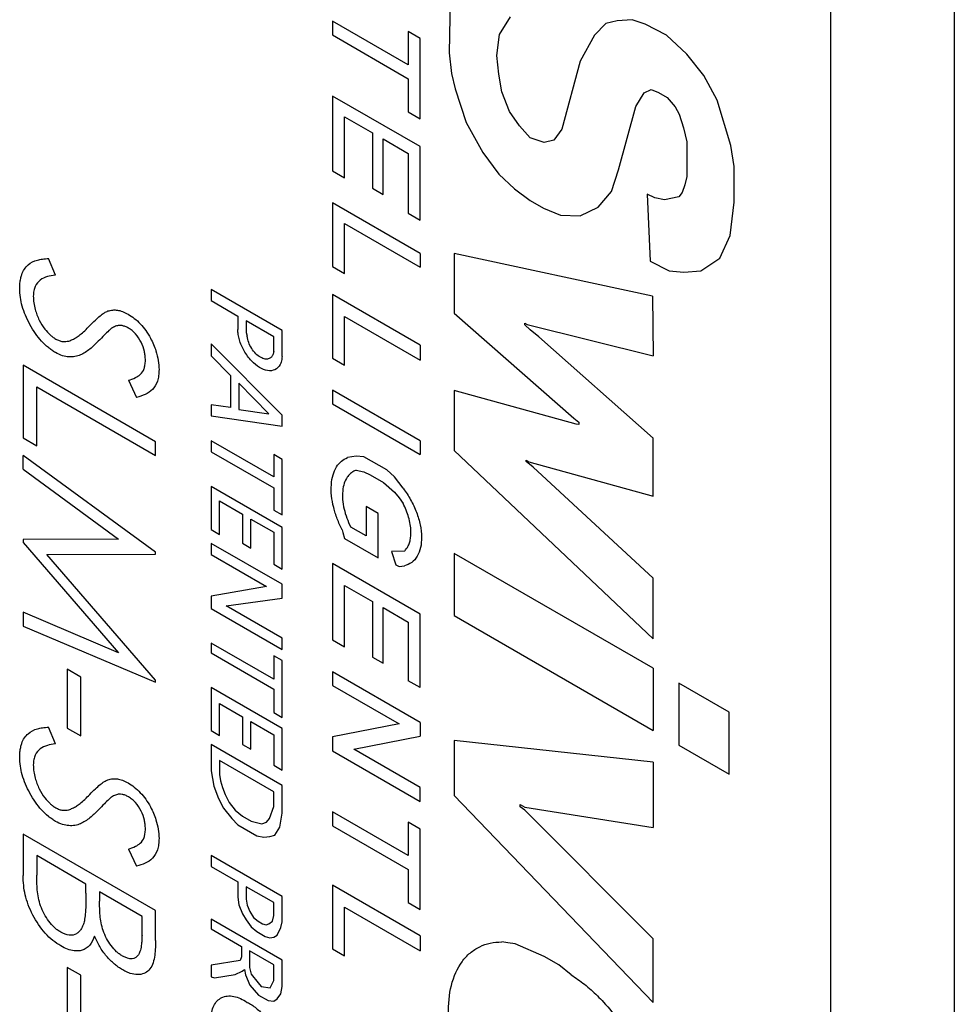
# Model space of a CAD drawing. Header units: millimetres. Extents: x 6 to 273, y 6 to 210.
# Tile 14 of 16: x 240.03 to 246.79, y 130.46 to 137.57. Entities that reach past the tile are written whole.
import ezdxf

# ---------------------------------------------------------------- set-up
doc = ezdxf.new("R2010")
doc.units = ezdxf.units.MM

msp = doc.modelspace()

# ---------------------------------------------------------------- linework, layer by layer
for p, q in [((246.788452, 151.397484), (246.788452, 109.917211)), ((245.894018, 150.881139), (245.894018, 109.400865)), ((243.144554, 137.721503), (243.136309, 137.335938)), ((242.841473, 137.248202), (242.294091, 137.564199)), ((242.294091, 137.564199), (242.294091, 137.464262)), ((243.50045, 137.468299), (243.57921, 137.595505)), ((244.352062, 137.565395), (244.270012, 137.546315)), ((244.459164, 137.574137), (244.352062, 137.565395)), ((244.554456, 137.542758), (244.459164, 137.574137)), ((242.928277, 137.438083), (242.841473, 137.488194)), ((242.841473, 137.488194), (242.841473, 137.248202)), ((244.270012, 137.546315), (244.186969, 137.463489)), ((244.707378, 137.464023), (244.554456, 137.542758)), ((242.294091, 137.464262), (242.841473, 137.148265)), ((242.928277, 136.857775), (242.928277, 137.438083)), ((243.481118, 137.31622), (243.50045, 137.468299)), ((244.186969, 137.463489), (244.084337, 137.27587)), ((244.854295, 137.325544), (244.707378, 137.464023)), ((243.136309, 137.335938), (243.153591, 137.186265)), ((243.496698, 137.181289), (243.481118, 137.31622)), ((244.084337, 137.27587), (243.951163, 136.782842)), ((244.976751, 137.17137), (244.854295, 137.325544)), ((242.841473, 137.148265), (242.841473, 136.907886)), ((243.153591, 137.186265), (243.180306, 137.074931)), ((243.518033, 137.054252), (243.496698, 137.181289)), ((245.074078, 136.993645), (244.976751, 137.17137)), ((243.180306, 137.074931), (243.260259, 136.832259)), ((243.572161, 136.911112), (243.518033, 137.054252)), ((244.547444, 137.046747), (244.59673, 137.070924)), ((244.59673, 137.070924), (244.649748, 137.049064)), ((242.928277, 136.656731), (242.294091, 137.022839)), ((242.294091, 137.022839), (242.294091, 136.480903)), ((244.485814, 136.94721), (244.547444, 137.046747)), ((244.649748, 137.049064), (244.712705, 137.012719)), ((244.712705, 137.012719), (244.770349, 136.944381)), ((245.172061, 136.665581), (245.074078, 136.993645)), ((243.64584, 136.806184), (243.572161, 136.911112)), ((244.361961, 136.488688), (244.485814, 136.94721)), ((244.770349, 136.944381), (244.799583, 136.890998)), ((242.380908, 136.430785), (242.380908, 136.872922)), ((242.380908, 136.872922), (242.582163, 136.756739)), ((242.841473, 136.907886), (242.928277, 136.857775)), ((244.799583, 136.890998), (244.831985, 136.792651)), ((243.260259, 136.832259), (243.379455, 136.614602)), ((243.722127, 136.719853), (243.64584, 136.806184)), ((243.951163, 136.782842), (243.892877, 136.70248)), ((244.831985, 136.792651), (244.856125, 136.692047)), ((242.582163, 136.756739), (242.582163, 136.355405)), ((242.658737, 136.3112), (242.658737, 136.712534)), ((242.658737, 136.712534), (242.841473, 136.607043)), ((243.823722, 136.686399), (243.722127, 136.719853)), ((243.892877, 136.70248), (243.823722, 136.686399)), ((242.928277, 136.12533), (242.928277, 136.656731)), ((244.856125, 136.692047), (244.856125, 136.441487)), ((245.197819, 136.512207), (245.172061, 136.665581)), ((242.841473, 136.607043), (242.841473, 136.175441)), ((243.379455, 136.614602), (243.496698, 136.456808)), ((242.294091, 136.480903), (242.380908, 136.430785)), ((244.311037, 136.332185), (244.361961, 136.488688)), ((245.197819, 136.255667), (245.197819, 136.512207)), ((243.496698, 136.456808), (243.609001, 136.350955)), ((244.856125, 136.441487), (244.839613, 136.380358)), ((242.582163, 136.355405), (242.658737, 136.3112)), ((243.609001, 136.350955), (243.722127, 136.267784)), ((244.839613, 136.380358), (244.821305, 136.32409)), ((243.722127, 136.267784), (243.818801, 136.211975)), ((244.213994, 136.219839), (244.311037, 136.332185)), ((244.623239, 136.28573), (244.567574, 136.312986)), ((244.567574, 136.312986), (244.589615, 135.829414)), ((244.693792, 136.271205), (244.623239, 136.28573)), ((244.796191, 136.295017), (244.693792, 136.271205)), ((244.821305, 136.32409), (244.796191, 136.295017)), ((242.928277, 135.884332), (242.294091, 136.25044)), ((242.294091, 136.25044), (242.294091, 135.789159)), ((243.818801, 136.211975), (243.941987, 136.161183)), ((244.084337, 136.156235), (244.213994, 136.219839)), ((245.167109, 136.014073), (245.197819, 136.255667)), ((242.841473, 136.175441), (242.928277, 136.12533)), ((243.941987, 136.161183), (244.084337, 136.156235)), ((242.380908, 135.739041), (242.380908, 136.100854)), ((242.380908, 136.100854), (242.928277, 135.784865)), ((245.093462, 135.850198), (245.167109, 136.014073)), ((240.290185, 135.726968), (240.241638, 135.848502)), ((242.928277, 135.884332), (242.928277, 135.784865)), ((244.606902, 135.57529), (243.172591, 135.883706)), ((243.172591, 135.883706), (243.172591, 135.452017)), ((244.957298, 135.758464), (245.093462, 135.850198)), ((242.294091, 135.789159), (242.380908, 135.739041)), ((244.589615, 135.829414), (244.727525, 135.758408)), ((244.727525, 135.758408), (244.832767, 135.7483)), ((244.832767, 135.7483), (244.957298, 135.758464)), ((241.929341, 135.327762), (241.416665, 135.623723)), ((241.416665, 135.623723), (241.416665, 135.543226)), ((242.928277, 135.22231), (242.294091, 135.588418)), ((242.294091, 135.588418), (242.294091, 135.127528)), ((244.606902, 135.57529), (244.61162, 135.143022)), ((241.416665, 135.543226), (241.609046, 135.432167)), ((241.609046, 135.432167), (241.609046, 135.333912)), ((242.380908, 135.077409), (242.380908, 135.428726)), ((242.380908, 135.428726), (242.928277, 135.112736)), ((243.172591, 135.452017), (244.039024, 134.692618)), ((241.868246, 135.282534), (241.669325, 135.397369)), ((241.669325, 135.397369), (241.669325, 135.31177)), ((243.683984, 135.368868), (243.683984, 135.3798)), ((243.683984, 135.3798), (243.70099, 135.369982)), ((243.722434, 135.332626), (243.683984, 135.368868)), ((243.70099, 135.369982), (244.61162, 135.143022)), ((241.669325, 135.31177), (241.676997, 135.285193)), ((241.868246, 135.174787), (241.868246, 135.282534)), ((241.929341, 135.139517), (241.929341, 135.327762)), ((243.785299, 135.282434), (243.722434, 135.332626)), ((244.61162, 134.547925), (243.785299, 135.282434)), ((241.929341, 134.714322), (241.416665, 135.231893)), ((241.416665, 135.231893), (241.416665, 135.143649)), ((242.928277, 135.22231), (242.928277, 135.112736)), ((241.416665, 135.143649), (241.556699, 135.000988)), ((241.014746, 134.522956), (240.056852, 135.075937)), ((240.056852, 135.075937), (240.056852, 134.551229)), ((242.294091, 135.127528), (242.380908, 135.077409)), ((241.556699, 135.000988), (241.556699, 134.771651)), ((240.155097, 134.494513), (240.155097, 134.919952)), ((240.155097, 134.919952), (241.014746, 134.423687)), ((240.818254, 134.967211), (240.877163, 134.843463)), ((241.833587, 134.725391), (241.616494, 134.945692)), ((241.616494, 134.945692), (241.616494, 134.755741)), ((242.928277, 134.530525), (242.294091, 134.896633)), ((242.294091, 134.896633), (242.294091, 134.79636)), ((244.054895, 134.65064), (243.172591, 134.894387)), ((243.172591, 134.894387), (243.172591, 134.460594)), ((241.556699, 134.771651), (241.416665, 134.790171)), ((241.416665, 134.790171), (241.416665, 134.711399)), ((242.294091, 134.79636), (242.928277, 134.430252)), ((241.416665, 134.711399), (241.929341, 134.635756)), ((241.616494, 134.755741), (241.833587, 134.725391)), ((241.929341, 134.635756), (241.929341, 134.714322)), ((244.039024, 134.692618), (244.074872, 134.663996)), ((244.074872, 134.64818), (244.054895, 134.65064)), ((244.074872, 134.663996), (244.074872, 134.64818)), ((240.056852, 134.551229), (240.155097, 134.494513)), ((241.014746, 134.423687), (241.014746, 134.522956)), ((241.868246, 134.269297), (241.416665, 134.529989)), ((241.416665, 134.529989), (241.416665, 134.450643)), ((242.928277, 134.530525), (242.928277, 134.430252)), ((244.61162, 134.128719), (244.61162, 134.547925)), ((240.056852, 134.323664), (240.056852, 134.423597)), ((241.014746, 133.724594), (240.056852, 134.423597)), ((241.416665, 134.450643), (241.868246, 134.189951)), ((241.929341, 134.395023), (241.868246, 134.430293)), ((241.868246, 134.430293), (241.868246, 134.269297)), ((242.465678, 134.418905), (242.401798, 134.408631)), ((242.52106, 134.414073), (242.465678, 134.418905)), ((243.172591, 134.460594), (244.61162, 133.098767)), ((241.929341, 133.993966), (241.929341, 134.395023)), ((242.685557, 134.31911), (242.52106, 134.414073)), ((243.692487, 134.380306), (243.692487, 134.388784)), ((243.692487, 134.388784), (243.712895, 134.377003)), ((243.744185, 134.33903), (243.692487, 134.380306)), ((243.712895, 134.377003), (244.61162, 134.128719)), ((240.056852, 134.323664), (240.74764, 133.819185)), ((242.465678, 134.31757), (242.52106, 134.304454)), ((242.52106, 134.304454), (242.565789, 134.284218)), ((242.565789, 134.284218), (242.663266, 134.227946)), ((242.740564, 134.270427), (242.685557, 134.31911)), ((244.61162, 133.53605), (243.744185, 134.33903)), ((242.663266, 134.227946), (242.740564, 134.158882)), ((242.804115, 134.186545), (242.740564, 134.270427)), ((241.929341, 133.90298), (241.416665, 134.198942)), ((241.416665, 134.198942), (241.416665, 133.888257)), ((241.868246, 134.189951), (241.868246, 134.029236)), ((242.740564, 134.158882), (242.774899, 134.117844)), ((241.477044, 133.853401), (241.477044, 134.094804)), ((241.477044, 134.094804), (241.642959, 133.999024)), ((242.774899, 134.117844), (242.804115, 134.076678)), ((241.642959, 133.999024), (241.642959, 133.788551)), ((241.868246, 134.029236), (241.929341, 133.993966)), ((242.624504, 134.00441), (242.536813, 134.055033)), ((242.536813, 134.055033), (242.536813, 133.841743)), ((242.624504, 133.682775), (242.624504, 134.00441)), ((241.703436, 133.753639), (241.703436, 133.964111)), ((241.703436, 133.964111), (241.868246, 133.868968)), ((241.416665, 133.888257), (241.477044, 133.853401)), ((241.868246, 133.868968), (241.868246, 133.637996)), ((241.929341, 133.602726), (241.929341, 133.90298)), ((242.36406, 133.884968), (242.367388, 133.866163)), ((242.367388, 133.866163), (242.380908, 133.8234)), ((242.536813, 133.841743), (242.424902, 133.906348)), ((240.74764, 133.819185), (240.056852, 133.817126)), ((240.056852, 133.817126), (240.056852, 133.794746)), ((240.056852, 133.794746), (240.746105, 132.997556)), ((241.929341, 133.492268), (241.416665, 133.78823)), ((241.416665, 133.78823), (241.416665, 133.708155)), ((241.642959, 133.788551), (241.703436, 133.753639)), ((242.380908, 133.8234), (242.624504, 133.682775)), ((240.228781, 133.707458), (241.014746, 133.710413)), ((241.014746, 132.798157), (240.228781, 133.707458)), ((241.014746, 133.710413), (241.014746, 133.724594)), ((241.416665, 133.708155), (241.816698, 133.477221)), ((242.813134, 133.732451), (242.719579, 133.729774)), ((242.719579, 133.729774), (242.75207, 133.633927)), ((244.61162, 132.885033), (243.172591, 133.715766)), ((243.172591, 133.715766), (243.172591, 133.2663)), ((241.868246, 133.637996), (241.929341, 133.602726)), ((242.928277, 133.276766), (242.294091, 133.642874)), ((242.294091, 133.642874), (242.294091, 133.090664)), ((242.75207, 133.633927), (242.774899, 133.620748)), ((242.774899, 133.620748), (242.813134, 133.625723)), ((241.929341, 133.392203), (241.929341, 133.492268)), ((244.61162, 133.098767), (244.61162, 133.53605)), ((241.816698, 133.477221), (241.416665, 133.407222)), ((242.380908, 133.040546), (242.380908, 133.48401)), ((242.380908, 133.48401), (242.582163, 133.367828)), ((241.416665, 133.407222), (241.416665, 133.317462)), ((241.523737, 133.335845), (241.929341, 133.392203)), ((242.582163, 133.367828), (242.582163, 132.965618)), ((240.746105, 132.997556), (240.056852, 133.289537)), ((240.056852, 133.289537), (240.056852, 133.189825)), ((241.416665, 133.317462), (241.929341, 133.0215)), ((241.929341, 133.101695), (241.523737, 133.335845)), ((242.658737, 132.921413), (242.658737, 133.323623)), ((242.658737, 133.323623), (242.841473, 133.218132)), ((242.841473, 133.218132), (242.841473, 132.795162)), ((242.928277, 132.745051), (242.928277, 133.276766)), ((243.172591, 133.2663), (244.61162, 132.435566)), ((240.056852, 133.189825), (241.014746, 132.783754)), ((241.868246, 132.805166), (241.416665, 133.065858)), ((241.416665, 133.065858), (241.416665, 132.995814)), ((241.929341, 133.0215), (241.929341, 133.101695)), ((242.294091, 133.090664), (242.380908, 133.040546)), ((241.416665, 132.995814), (241.868246, 132.735122)), ((241.929341, 132.940069), (241.868246, 132.975339)), ((241.868246, 132.975339), (241.868246, 132.805166)), ((241.929341, 132.529404), (241.929341, 132.940069)), ((242.582163, 132.965618), (242.658737, 132.921413)), ((240.474395, 132.821151), (240.37615, 132.877867)), ((240.37615, 132.877867), (240.37615, 132.452428)), ((242.928277, 132.493979), (242.294091, 132.860087)), ((242.294091, 132.860087), (242.294091, 132.760406)), ((244.61162, 132.885033), (244.61162, 132.435566)), ((240.474395, 132.395712), (240.474395, 132.821151)), ((241.014746, 132.783754), (241.014746, 132.798157)), ((242.928277, 132.745051), (242.841473, 132.795162)), ((241.929341, 132.449058), (241.416665, 132.745019)), ((241.416665, 132.745019), (241.416665, 132.434154)), ((241.868246, 132.735122), (241.868246, 132.564674)), ((242.294091, 132.760406), (242.774654, 132.482983)), ((245.159945, 132.568491), (244.796191, 132.778482)), ((244.796191, 132.778482), (244.796191, 132.329015)), ((241.477044, 132.399298), (241.477044, 132.630142)), ((241.477044, 132.630142), (241.642959, 132.534361)), ((245.159945, 132.119025), (245.159945, 132.568491)), ((241.642959, 132.534361), (241.642959, 132.333912)), ((241.703436, 132.299), (241.703436, 132.499449)), ((241.703436, 132.499449), (241.868246, 132.404306)), ((241.868246, 132.564674), (241.929341, 132.529404)), ((242.928277, 132.493979), (242.928277, 132.394298)), ((240.290185, 132.33764), (240.241638, 132.459174)), ((240.37615, 132.452428), (240.474395, 132.395712)), ((241.416665, 132.434154), (241.477044, 132.399298)), ((241.929341, 132.148503), (241.929341, 132.449058)), ((242.774654, 132.482983), (242.294091, 132.389081)), ((241.868246, 132.404306), (241.868246, 132.183772)), ((242.294091, 132.389081), (242.294091, 132.28886)), ((242.447713, 132.300396), (242.928277, 132.394298)), ((244.61162, 132.204916), (243.172591, 132.361688)), ((243.172591, 132.361688), (243.172591, 131.964598)), ((241.929341, 132.037213), (241.416665, 132.333174)), ((241.416665, 132.333174), (241.416665, 132.144038)), ((241.642959, 132.333912), (241.703436, 132.299)), ((242.294091, 132.28886), (242.928277, 131.922752)), ((242.928277, 132.022973), (242.447713, 132.300396)), ((244.796191, 132.329015), (245.159945, 132.119025)), ((241.868246, 131.992436), (241.477044, 132.218272)), ((241.477044, 132.218272), (241.477044, 132.117058)), ((241.416665, 132.144038), (241.434653, 132.033382)), ((241.868246, 132.183772), (241.929341, 132.148503)), ((244.61162, 132.204916), (244.61162, 131.734722)), ((241.477044, 132.117058), (241.484375, 132.072244)), ((241.484375, 132.072244), (241.499363, 132.022412)), ((241.434653, 132.033382), (241.469031, 131.9433)), ((241.499363, 132.022412), (241.517188, 131.971327)), ((241.929341, 131.837428), (241.929341, 132.037213)), ((242.928277, 131.922752), (242.928277, 132.022973)), ((241.469031, 131.9433), (241.505026, 131.874027)), ((241.517188, 131.971327), (241.545559, 131.914577)), ((241.868246, 131.886477), (241.868246, 131.992436)), ((243.172591, 131.964598), (244.61162, 130.468906)), ((241.505026, 131.874027), (241.564926, 131.798551)), ((241.545559, 131.914577), (241.589547, 131.85865)), ((241.589547, 131.85865), (241.642959, 131.815717)), ((241.83698, 131.798507), (241.868246, 131.886477)), ((243.650075, 131.882774), (243.650075, 131.900687)), ((243.650075, 131.900687), (243.683984, 131.881112)), ((243.683984, 131.859241), (243.650075, 131.882774)), ((243.683984, 131.881112), (244.61162, 131.734722)), ((244.61162, 130.929227), (243.683984, 131.859241)), ((241.564926, 131.798551), (241.609046, 131.752921)), ((241.642959, 131.815717), (241.705996, 131.779327)), ((241.816698, 131.771251), (241.83698, 131.798507)), ((241.912161, 131.736762), (241.929341, 131.837428)), ((242.841473, 131.530578), (242.294091, 131.846575)), ((242.294091, 131.846575), (242.294091, 131.746601)), ((241.609046, 131.752921), (241.74551, 131.674142)), ((241.705996, 131.779327), (241.782748, 131.759035)), ((241.782748, 131.759035), (241.816698, 131.771251)), ((241.875578, 131.678713), (241.912161, 131.736762)), ((242.294091, 131.746601), (242.841473, 131.430604)), ((242.928277, 131.721524), (242.841473, 131.771635)), ((242.841473, 131.771635), (242.841473, 131.530578)), ((242.928277, 131.141007), (242.928277, 131.721524)), ((241.014746, 131.133628), (240.056852, 131.686608)), ((240.056852, 131.686608), (240.056852, 131.387472)), ((241.74551, 131.674142), (241.797067, 131.664539)), ((241.797067, 131.664539), (241.840986, 131.667851)), ((241.840986, 131.667851), (241.875578, 131.678713)), ((240.818254, 131.577883), (240.877163, 131.454134)), ((240.511237, 131.325028), (240.155097, 131.530623)), ((240.155097, 131.530623), (240.155097, 131.389254)), ((241.416665, 131.531422), (241.416665, 131.451609)), ((241.929341, 131.235461), (241.416665, 131.531422)), ((241.416665, 131.451609), (241.609046, 131.340549)), ((242.841473, 131.430604), (242.841473, 131.191118)), ((240.511237, 131.259218), (240.511237, 131.325028)), ((241.609046, 131.340549), (241.609046, 131.230693)), ((241.868246, 131.190917), (241.669325, 131.305751)), ((241.669325, 131.305751), (241.669325, 131.216176)), ((242.928277, 130.949672), (242.294091, 131.31578)), ((242.294091, 131.31578), (242.294091, 130.855507)), ((240.9165, 131.091075), (240.609483, 131.268312)), ((240.609483, 131.268312), (240.609483, 131.201616)), ((241.609046, 131.230693), (241.616494, 131.174931)), ((241.669325, 131.216176), (241.676997, 131.171203)), ((241.929341, 131.050785), (241.929341, 131.235461)), ((241.616494, 131.174931), (241.642959, 131.110126)), ((241.676997, 131.171203), (241.695058, 131.125394)), ((241.868246, 131.097484), (241.868246, 131.190917)), ((242.380908, 130.805388), (242.380908, 131.156735)), ((242.380908, 131.156735), (242.928277, 130.840746)), ((242.841473, 131.191118), (242.928277, 131.141007)), ((240.9165, 130.956353), (240.9165, 131.091075)), ((241.014746, 130.917806), (241.014746, 131.133628)), ((241.929341, 130.775057), (241.416665, 131.071019)), ((241.416665, 131.071019), (241.416665, 131.00039)), ((241.642959, 131.110126), (241.669325, 131.065756)), ((241.695058, 131.125394), (241.721743, 131.082565)), ((241.721743, 131.082565), (241.755035, 131.05551)), ((241.86003, 131.055685), (241.868246, 131.097484)), ((241.416665, 131.00039), (241.634988, 130.874355)), ((241.669325, 131.065756), (241.705996, 131.014806)), ((241.705996, 131.014806), (241.74551, 130.981477)), ((241.755035, 131.05551), (241.788676, 131.036089)), ((241.788676, 131.036089), (241.814997, 131.03063)), ((241.814997, 131.03063), (241.833587, 131.03664)), ((241.833587, 131.03664), (241.86003, 131.055685)), ((241.893491, 130.955982), (241.920151, 131.010054)), ((241.920151, 131.010054), (241.929341, 131.050785)), ((241.74551, 130.981477), (241.807122, 130.945909)), ((241.807122, 130.945909), (241.840986, 130.936418)), ((241.840986, 130.936418), (241.868246, 130.940106)), ((241.868246, 130.940106), (241.893491, 130.955982)), ((242.928277, 130.949672), (242.928277, 130.840746)), ((244.61162, 130.468906), (244.61162, 130.929227)), ((241.634988, 130.874355), (241.634988, 130.798098)), ((243.561798, 130.899421), (243.518033, 130.906647)), ((243.614505, 130.891717), (243.561798, 130.899421)), ((243.823722, 130.800357), (243.614505, 130.891717)), ((241.634988, 130.798098), (241.625977, 130.772053)), ((241.868246, 130.739698), (241.692726, 130.841023)), ((241.692726, 130.841023), (241.692726, 130.721239)), ((242.294091, 130.855507), (242.380908, 130.805388)), ((243.929123, 130.739511), (243.823722, 130.800357)), ((240.474395, 130.665595), (240.37615, 130.722311)), ((240.37615, 130.722311), (240.37615, 130.296872)), ((241.625977, 130.772053), (241.415654, 130.737989)), ((241.415654, 130.737989), (241.415654, 130.653755)), ((241.692726, 130.721239), (241.705996, 130.672201)), ((241.868246, 130.62629), (241.868246, 130.739698)), ((241.929341, 130.584644), (241.929341, 130.775057)), ((244.019712, 130.668193), (243.929123, 130.739511)), ((240.474395, 130.240156), (240.474395, 130.665595)), ((241.415654, 130.653755), (241.441267, 130.646752)), ((241.441267, 130.646752), (241.589547, 130.670767)), ((241.589547, 130.670767), (241.639307, 130.695785)), ((241.639307, 130.695785), (241.656231, 130.706915)), ((241.656231, 130.706915), (241.664046, 130.668113)), ((241.664046, 130.668113), (241.695058, 130.594268)), ((241.705996, 130.672201), (241.755035, 130.610753)), ((241.695058, 130.594268), (241.758442, 130.522527)), ((241.755035, 130.610753), (241.778545, 130.584706)), ((241.778545, 130.584706), (241.84187, 130.575231)), ((241.84187, 130.575231), (241.868246, 130.62629)), ((241.920151, 130.530041), (241.929341, 130.584644)), ((241.758442, 130.522527), (241.829379, 130.481576)), ((241.893491, 130.495303), (241.920151, 130.530041)), ((241.829379, 130.481576), (241.868246, 130.478701)), ((241.868246, 130.478701), (241.893491, 130.495303))]:
    msp.add_line(p, q)
for points, knots in [([(240.03229, 135.632993), (240.032763, 135.645474), (240.033681, 135.669686), (240.038666, 135.702535), (240.048103, 135.737325), (240.064997, 135.771917), (240.10009, 135.813083), (240.146517, 135.8346), (240.19878, 135.845291), (240.226311, 135.847354), (240.241638, 135.848502)], [0, 0, 0, 0, 0.08748428, 0.16971777, 0.2475548, 0.37287408, 0.50010613, 0.74977391, 0.86069381, 1, 1, 1, 1]), ([(240.290185, 135.726968), (240.270463, 135.724467), (240.231036, 135.719467), (240.17922, 135.695612), (240.146841, 135.658015), (240.132452, 135.615215), (240.131174, 135.589252), (240.130536, 135.576275)], [0, 0, 0, 0, 0.25022874, 0.50024929, 0.74972122, 0.87490464, 1, 1, 1, 1]), ([(240.291525, 135.167364), (240.282295, 135.173117), (240.264866, 135.18398), (240.230326, 135.209799), (240.189791, 135.248842), (240.144477, 135.305844), (240.105462, 135.369281), (240.072559, 135.436587), (240.049226, 135.503169), (240.035288, 135.569706), (240.033328, 135.611085), (240.03229, 135.632993)], [0, 0, 0, 0, 0.0662469, 0.12509657, 0.25004387, 0.37006866, 0.50007428, 0.62595623, 0.75007067, 0.86767798, 1, 1, 1, 1]), ([(240.130536, 135.576274), (240.131424, 135.559943), (240.133126, 135.528654), (240.142733, 135.482557), (240.156333, 135.440849), (240.177264, 135.391945), (240.209021, 135.340891), (240.244023, 135.302075), (240.271086, 135.279982), (240.285044, 135.270931), (240.292873, 135.265854)], [0, 0, 0, 0, 0.14926242, 0.28599, 0.39367156, 0.50033557, 0.69993619, 0.84780899, 0.91462793, 1, 1, 1, 1]), ([(240.539636, 135.362488), (240.552766, 135.375929), (240.576899, 135.400633), (240.61191, 135.431545), (240.641566, 135.454683), (240.661339, 135.464336), (240.669928, 135.468528)], [0, 0, 0, 0, 0.329375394, 0.605397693, 0.828598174, 1, 1, 1, 1]), ([(240.669929, 135.468529), (240.681451, 135.471321), (240.702977, 135.476537), (240.738319, 135.475964), (240.775786, 135.466418), (240.802148, 135.45306), (240.815762, 135.446161)], [0, 0, 0, 0, 0.26767255, 0.50008887, 0.7418332, 1, 1, 1, 1]), ([(240.815763, 135.44616), (240.830886, 135.436521), (240.861137, 135.417239), (240.904452, 135.37628), (240.944433, 135.327977), (240.985379, 135.262339), (241.016389, 135.187568), (241.036344, 135.109555), (241.03831, 135.066422), (241.039307, 135.044562)], [0, 0, 0, 0, 0.12503432, 0.25010594, 0.37277875, 0.50027433, 0.69960153, 0.84776231, 1, 1, 1, 1]), ([(240.386898, 135.25124), (240.396167, 135.254699), (240.415344, 135.261856), (240.442658, 135.277579), (240.47197, 135.298738), (240.504485, 135.327272), (240.527244, 135.350074), (240.539636, 135.362488)], [0, 0, 0, 0, 0.15563178, 0.32200639, 0.49991327, 0.72772112, 1, 1, 1, 1]), ([(240.696023, 135.343115), (240.689512, 135.337636), (240.671761, 135.3227), (240.640437, 135.290783), (240.61537, 135.264762), (240.600656, 135.249487)], [0, 0, 0, 0, 0.19304289, 0.52630835, 1, 1, 1, 1]), ([(240.819787, 135.344568), (240.811597, 135.348716), (240.795527, 135.356855), (240.772341, 135.363131), (240.748484, 135.364746), (240.722745, 135.357934), (240.705706, 135.348484), (240.696023, 135.343115)], [0, 0, 0, 0, 0.17167939, 0.33684622, 0.49992091, 0.71583146, 1, 1, 1, 1]), ([(240.941061, 135.112363), (240.940549, 135.123636), (240.939619, 135.144071), (240.932732, 135.187162), (240.912353, 135.242815), (240.878621, 135.295459), (240.84572, 135.32783), (240.828432, 135.338988), (240.819788, 135.344567)], [0, 0, 0, 0, 0.13818934, 0.25050006, 0.50008046, 0.74930374, 0.87465381, 1, 1, 1, 1]), ([(241.929341, 135.139517), (241.928719, 135.132333), (241.927474, 135.117977), (241.922528, 135.098691), (241.910276, 135.068679), (241.880602, 135.038694), (241.826149, 135.032218), (241.765126, 135.056164), (241.704702, 135.105882), (241.660983, 135.165373), (241.634137, 135.219203), (241.619883, 135.259569), (241.610826, 135.298651), (241.609641, 135.322127), (241.609046, 135.333912)], [0, 0, 0, 0, 0.04009976, 0.0801192, 0.12066632, 0.25015848, 0.37965064, 0.49970896, 0.61976728, 0.74925945, 0.81384559, 0.87941055, 0.93946228, 1, 1, 1, 1]), ([(241.868246, 135.174787), (241.86672, 135.166991), (241.863689, 135.151503), (241.85227, 135.134562), (241.834456, 135.121759), (241.807597, 135.11803), (241.773143, 135.131214), (241.738101, 135.157936), (241.708381, 135.196354), (241.684865, 135.241151), (241.679639, 135.270406), (241.676997, 135.285193)], [0, 0, 0, 0, 0.08294763, 0.16479867, 0.25034507, 0.37250387, 0.50017745, 0.62237723, 0.74997978, 0.87362642, 1, 1, 1, 1]), ([(240.600656, 135.249487), (240.580993, 135.229999), (240.550998, 135.20027), (240.506721, 135.168782), (240.471181, 135.148951), (240.432326, 135.136779), (240.388501, 135.134714), (240.34132, 135.142401), (240.308118, 135.159045), (240.291526, 135.167363)], [0, 0, 0, 0, 0.250034, 0.38142137, 0.50008751, 0.62574001, 0.75005059, 0.87509316, 1, 1, 1, 1]), ([(240.292874, 135.265853), (240.30136, 135.261488), (240.318336, 135.252754), (240.351175, 135.245089), (240.372615, 135.248781), (240.386896, 135.25124)], [0, 0, 0, 0, 0.25017809, 0.50052651, 1, 1, 1, 1]), ([(240.818254, 134.967211), (240.835339, 134.973253), (240.865576, 134.983946), (240.90689, 135.007706), (240.929957, 135.040416), (240.939189, 135.078797), (240.9404, 135.100501), (240.941061, 135.112361)], [0, 0, 0, 0, 0.2827881, 0.50050741, 0.7498412, 0.86330973, 1, 1, 1, 1]), ([(241.039307, 135.04456), (241.038801, 135.029649), (241.037788, 134.999822), (241.025133, 134.94799), (240.983059, 134.875651), (240.919516, 134.856336), (240.877163, 134.843463)], [0, 0, 0, 0, 0.12531775, 0.25066502, 0.50054764, 1, 1, 1, 1]), ([(242.36406, 133.884968), (242.357436, 133.898268), (242.344234, 133.924777), (242.327476, 133.965332), (242.313153, 134.006114), (242.297072, 134.062475), (242.284178, 134.133536), (242.282839, 134.213613), (242.295018, 134.284901), (242.320553, 134.341577), (242.355834, 134.384891), (242.386457, 134.400708), (242.401798, 134.408631)], [0, 0, 0, 0, 0.0601456, 0.11986992, 0.17971043, 0.2402015, 0.36969665, 0.5001243, 0.6296227, 0.76004754, 0.87979679, 1, 1, 1, 1]), ([(242.465678, 134.31757), (242.457247, 134.314012), (242.440374, 134.306892), (242.418712, 134.2895), (242.396377, 134.263356), (242.376908, 134.223787), (242.365569, 134.168524), (242.364972, 134.105083), (242.375757, 134.038476), (242.39519, 133.970934), (242.414952, 133.927978), (242.424902, 133.906348)], [0, 0, 0, 0, 0.07951349, 0.15913967, 0.2401256, 0.3683908, 0.50006438, 0.62829354, 0.76000638, 0.87915494, 1, 1, 1, 1]), ([(242.804115, 134.186545), (242.813902, 134.173075), (242.833344, 134.146315), (242.859065, 134.103218), (242.881737, 134.058584), (242.907231, 133.997833), (242.930107, 133.92078), (242.939803, 133.833456), (242.932839, 133.755088), (242.907893, 133.692278), (242.868722, 133.645148), (242.831685, 133.632205), (242.813134, 133.625723)], [0, 0, 0, 0, 0.06289855, 0.12495121, 0.18711425, 0.25033893, 0.37484085, 0.50022123, 0.62472502, 0.75010385, 0.87483551, 1, 1, 1, 1]), ([(242.813134, 133.732451), (242.819289, 133.739007), (242.831454, 133.751966), (242.845012, 133.777167), (242.854628, 133.806184), (242.859954, 133.839431), (242.861384, 133.87878), (242.856999, 133.925272), (242.845305, 133.976278), (242.828048, 134.027696), (242.812152, 134.060229), (242.804115, 134.076678)], [0, 0, 0, 0, 0.10099529, 0.19963061, 0.29778489, 0.39736433, 0.50019589, 0.62604852, 0.75748765, 0.87738842, 1, 1, 1, 1]), ([(240.03229, 132.243665), (240.032763, 132.256146), (240.033681, 132.280358), (240.038666, 132.313206), (240.048103, 132.347996), (240.064997, 132.382589), (240.10009, 132.423755), (240.146517, 132.445272), (240.19878, 132.455962), (240.226311, 132.458025), (240.241638, 132.459174)], [0, 0, 0, 0, 0.08748428, 0.16971777, 0.2475548, 0.37287408, 0.50010613, 0.74977391, 0.86069381, 1, 1, 1, 1]), ([(240.290185, 132.33764), (240.270463, 132.335139), (240.231036, 132.330138), (240.17922, 132.306283), (240.146841, 132.268687), (240.132452, 132.225887), (240.131174, 132.199924), (240.130536, 132.186947)], [0, 0, 0, 0, 0.25022874, 0.50024929, 0.74972122, 0.87490464, 1, 1, 1, 1]), ([(240.291525, 131.778035), (240.282295, 131.783788), (240.264866, 131.794652), (240.230326, 131.820471), (240.189791, 131.859514), (240.144477, 131.916516), (240.105462, 131.979952), (240.072559, 132.047259), (240.049226, 132.113841), (240.035288, 132.180378), (240.033328, 132.221757), (240.03229, 132.243665)], [0, 0, 0, 0, 0.0662469, 0.12509657, 0.25004387, 0.37006866, 0.50007428, 0.62595623, 0.75007067, 0.86767798, 1, 1, 1, 1]), ([(240.130536, 132.186945), (240.131424, 132.170615), (240.133126, 132.139326), (240.142733, 132.093229), (240.156333, 132.051521), (240.177264, 132.002616), (240.209021, 131.951562), (240.244023, 131.912746), (240.271086, 131.890654), (240.285044, 131.881603), (240.292873, 131.876526)], [0, 0, 0, 0, 0.14926242, 0.28599, 0.39367156, 0.50033557, 0.69993619, 0.84780899, 0.91462793, 1, 1, 1, 1]), ([(240.539636, 131.97316), (240.552766, 131.986601), (240.576899, 132.011305), (240.61191, 132.042217), (240.641566, 132.065355), (240.661339, 132.075007), (240.669928, 132.0792)], [0, 0, 0, 0, 0.32937539, 0.60539769, 0.82859817, 1, 1, 1, 1]), ([(240.669929, 132.0792), (240.681451, 132.081992), (240.702977, 132.087209), (240.738319, 132.086636), (240.775786, 132.07709), (240.802148, 132.063731), (240.815762, 132.056832)], [0, 0, 0, 0, 0.26767255, 0.50008887, 0.7418332, 1, 1, 1, 1]), ([(240.815763, 132.056831), (240.830886, 132.047192), (240.861137, 132.027911), (240.904452, 131.986952), (240.944433, 131.938648), (240.985379, 131.873011), (241.016389, 131.798239), (241.036344, 131.720227), (241.03831, 131.677093), (241.039307, 131.655234)], [0, 0, 0, 0, 0.12503432, 0.25010594, 0.37277875, 0.50027433, 0.69960153, 0.84776231, 1, 1, 1, 1]), ([(240.386898, 131.861912), (240.396167, 131.865371), (240.415344, 131.872527), (240.442658, 131.88825), (240.47197, 131.90941), (240.504485, 131.937944), (240.527244, 131.960745), (240.539636, 131.97316)], [0, 0, 0, 0, 0.15563178, 0.32200639, 0.49991327, 0.72772112, 1, 1, 1, 1]), ([(240.696023, 131.953786), (240.689512, 131.948308), (240.671761, 131.933372), (240.640437, 131.901455), (240.61537, 131.875433), (240.600656, 131.860159)], [0, 0, 0, 0, 0.19304289, 0.52630835, 1, 1, 1, 1]), ([(240.819787, 131.95524), (240.811597, 131.959388), (240.795527, 131.967526), (240.772341, 131.973803), (240.748484, 131.975418), (240.722745, 131.968605), (240.705706, 131.959156), (240.696023, 131.953786)], [0, 0, 0, 0, 0.17167939, 0.33684622, 0.49992091, 0.71583146, 1, 1, 1, 1]), ([(240.941061, 131.723035), (240.940549, 131.734308), (240.939619, 131.754743), (240.932732, 131.797834), (240.912353, 131.853487), (240.878621, 131.906131), (240.84572, 131.938502), (240.828432, 131.94966), (240.819788, 131.955239)], [0, 0, 0, 0, 0.13818934, 0.25050006, 0.50008046, 0.74930374, 0.87465381, 1, 1, 1, 1]), ([(240.600656, 131.860159), (240.580993, 131.840671), (240.550998, 131.810942), (240.506721, 131.779454), (240.471181, 131.759623), (240.432326, 131.747451), (240.388501, 131.745386), (240.34132, 131.753073), (240.308118, 131.769717), (240.291526, 131.778034)], [0, 0, 0, 0, 0.250034, 0.38142137, 0.50008751, 0.62574001, 0.75005059, 0.87509316, 1, 1, 1, 1]), ([(240.292874, 131.876525), (240.30136, 131.87216), (240.318336, 131.863426), (240.351175, 131.85576), (240.372615, 131.859452), (240.386896, 131.861912)], [0, 0, 0, 0, 0.25017809, 0.50052651, 1, 1, 1, 1]), ([(240.818254, 131.577883), (240.835339, 131.583924), (240.865576, 131.594618), (240.90689, 131.618378), (240.929957, 131.651088), (240.939189, 131.689468), (240.9404, 131.711173), (240.941061, 131.723033)], [0, 0, 0, 0, 0.2827881, 0.50050741, 0.7498412, 0.86330973, 1, 1, 1, 1]), ([(241.039307, 131.655232), (241.038801, 131.64032), (241.037788, 131.610493), (241.025133, 131.558661), (240.983059, 131.486323), (240.919516, 131.467008), (240.877163, 131.454134)], [0, 0, 0, 0, 0.12531775, 0.25066502, 0.50054764, 1, 1, 1, 1]), ([(240.328751, 130.877305), (240.309618, 130.889516), (240.271361, 130.913931), (240.19843, 130.984443), (240.120782, 131.098399), (240.075137, 131.222672), (240.059295, 131.318203), (240.057706, 131.363243), (240.056852, 131.387472)], [0, 0, 0, 0, 0.12534366, 0.2506316, 0.49989549, 0.74921447, 0.86508796, 1, 1, 1, 1]), ([(240.328751, 130.976574), (240.320551, 130.981938), (240.305474, 130.991801), (240.275852, 131.016268), (240.242464, 131.054998), (240.207717, 131.10914), (240.172853, 131.187193), (240.15667, 131.284131), (240.155622, 131.354155), (240.155097, 131.389254)], [0, 0, 0, 0, 0.06808021, 0.12518445, 0.2501975, 0.37330237, 0.50034406, 0.74955107, 1, 1, 1, 1]), ([(240.511237, 131.259218), (240.510943, 131.230346), (240.510415, 131.178574), (240.507515, 131.111025), (240.502186, 131.074401), (240.499915, 131.058794)], [0, 0, 0, 0, 0.419784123, 0.752742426, 1, 1, 1, 1]), ([(240.775653, 130.803671), (240.767787, 130.80873), (240.75321, 130.818105), (240.72459, 130.841639), (240.69194, 130.87848), (240.658473, 130.931094), (240.625867, 131.006746), (240.610918, 131.100041), (240.609962, 131.167708), (240.609483, 131.201616)], [0, 0, 0, 0, 0.06752358, 0.1251362, 0.25009918, 0.3731046, 0.50020387, 0.74955301, 1, 1, 1, 1]), ([(240.499915, 131.058793), (240.496724, 131.047742), (240.490963, 131.027787), (240.47901, 131.001025), (240.463081, 130.980186), (240.436056, 130.959257), (240.391975, 130.948043), (240.34995, 130.967007), (240.328752, 130.976573)], [0, 0, 0, 0, 0.13883337, 0.25070637, 0.37586277, 0.50153773, 0.74856328, 1, 1, 1, 1]), ([(240.5736, 130.948897), (240.563328, 130.925287), (240.542819, 130.878146), (240.489746, 130.841618), (240.431599, 130.838795), (240.378576, 130.851226), (240.345496, 130.86854), (240.328752, 130.877304)], [0, 0, 0, 0, 0.25020739, 0.49957427, 0.69882311, 0.84754893, 1, 1, 1, 1]), ([(240.77738, 130.703405), (240.766407, 130.710315), (240.74619, 130.723047), (240.706188, 130.753658), (240.659253, 130.801045), (240.60852, 130.870974), (240.585242, 130.922918), (240.5736, 130.948897)], [0, 0, 0, 0, 0.13582561, 0.25026901, 0.5001819, 0.75002908, 1, 1, 1, 1]), ([(240.9165, 130.956353), (240.916237, 130.944734), (240.915735, 130.922497), (240.912797, 130.885156), (240.906139, 130.847448), (240.888767, 130.804107), (240.847076, 130.773023), (240.799963, 130.793239), (240.775654, 130.80367)], [0, 0, 0, 0, 0.11000949, 0.21054775, 0.3661702, 0.50266418, 0.74338907, 1, 1, 1, 1]), ([(241.014746, 130.917806), (241.014318, 130.895415), (241.01352, 130.85369), (241.007086, 130.794531), (240.994297, 130.741634), (240.968583, 130.700689), (240.931455, 130.674759), (240.884824, 130.667392), (240.842117, 130.674053), (240.805976, 130.688327), (240.787719, 130.697953), (240.777381, 130.703404)], [0, 0, 0, 0, 0.13423833, 0.25014178, 0.37509344, 0.50003325, 0.62085961, 0.74994685, 0.87491938, 0.92917271, 1, 1, 1, 1]), ([(243.561798, 129.414812), (243.546905, 129.431001), (243.517173, 129.463321), (243.474461, 129.515189), (243.433353, 129.569322), (243.380088, 129.645882), (243.318116, 129.747888), (243.233069, 129.919153), (243.158063, 130.137318), (243.12354, 130.384526), (243.144429, 130.601966), (243.208783, 130.745011), (243.286277, 130.829025), (243.355316, 130.87356), (243.432462, 130.901519), (243.489485, 130.904936), (243.518033, 130.906647)], [0, 0, 0, 0, 0.03067494, 0.06123876, 0.0918414, 0.12263225, 0.18635038, 0.25037588, 0.37777787, 0.50003574, 0.62229361, 0.74969561, 0.81341256, 0.87743917, 0.93864133, 1, 1, 1, 1]), ([(244.019712, 130.668193), (244.035829, 130.657644), (244.067945, 130.636624), (244.115569, 130.600289), (244.162432, 130.560653), (244.208517, 130.517354), (244.278745, 130.444768), (244.369183, 130.334288), (244.468071, 130.178618), (244.548935, 130.013134), (244.623949, 129.796827), (244.66234, 129.538348), (244.623977, 129.324362), (244.549025, 129.194605), (244.468294, 129.122514), (244.369315, 129.080914), (244.269555, 129.074162), (244.178492, 129.088056), (244.100016, 129.111574), (244.04656, 129.137462), (244.019712, 129.150464)], [0, 0, 0, 0, 0.02419924, 0.04822199, 0.07219877, 0.09626085, 0.12053811, 0.18531702, 0.25033791, 0.31511744, 0.3801376, 0.50002151, 0.61990541, 0.68468458, 0.7497052, 0.81448473, 0.87950489, 0.91971825, 0.95967956, 1, 1, 1, 1]), ([(241.676994, 129.917276), (241.666012, 129.922947), (241.644117, 129.934253), (241.611264, 129.957896), (241.573581, 129.990794), (241.532281, 130.036187), (241.478937, 130.112865), (241.42919, 130.221226), (241.408013, 130.348524), (241.429191, 130.451387), (241.478839, 130.50217), (241.532142, 130.517429), (241.578326, 130.514683), (241.627427, 130.499785), (241.660447, 130.479422), (241.676998, 130.469215)], [0, 0, 0, 0, 0.04147015, 0.08267739, 0.1244103, 0.18809018, 0.25238886, 0.37403842, 0.50005238, 0.62606632, 0.74771586, 0.81139992, 0.87569497, 0.93769351, 1, 1, 1, 1]), ([(241.677, 130.469214), (241.687916, 130.463461), (241.709681, 130.451991), (241.742289, 130.428209), (241.779654, 130.395246), (241.820555, 130.349919), (241.873347, 130.273539), (241.922519, 130.165839), (241.943435, 130.039436), (241.922518, 129.937165), (241.873445, 129.88638), (241.820695, 129.870784), (241.774953, 129.873088), (241.726264, 129.887409), (241.693445, 129.907304), (241.676995, 129.917276)], [0, 0, 0, 0, 0.04146996, 0.08268246, 0.12441718, 0.18807769, 0.25236148, 0.37404881, 0.50005172, 0.6260546, 0.74774192, 0.81140659, 0.87568676, 0.93768833, 1, 1, 1, 1])]:
    msp.add_open_spline(points, degree=3, knots=knots)

doc.saveas('drawing.dxf')
